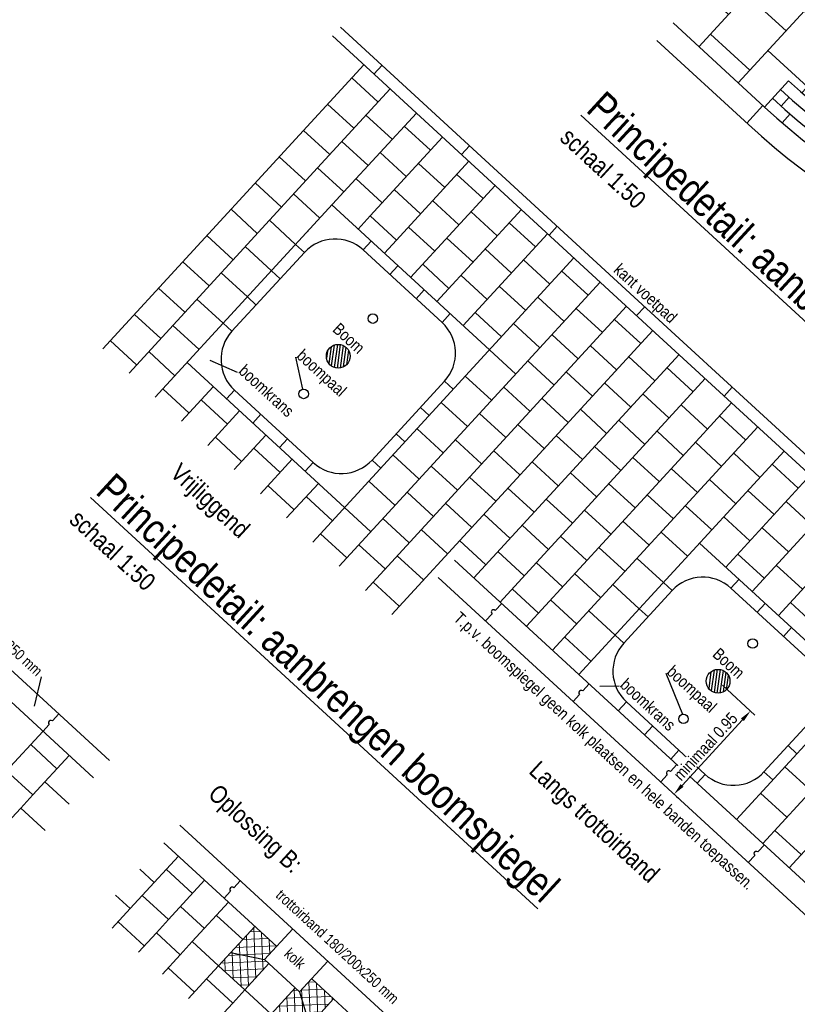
# Model space of a CAD drawing. Header units: metres. Extents: x 111546 to 149831, y 498798 to 507863.
# Tile 127 of 256: x 113056.09 to 113062.63, y 500887.49 to 500895.77. Entities that reach past the tile are written whole.
import ezdxf
from ezdxf.enums import TextEntityAlignment as Align

# ---------------------------------------------------------------- set-up
doc = ezdxf.new("R2010")
doc.units = ezdxf.units.M
for name, color, linetype in [('0-aanduiding', 3, 'Continuous'), ('0-maatvoering', 3, 'Continuous'), ('0-tekst detail', 4, 'Continuous'), ('3-boomkrans', 3, 'Continuous'), ('3-meubilair', 2, 'Continuous'), ('3-opsluiting', 2, 'Continuous'), ('3-tegels', 3, 'Continuous'), ('4-boom', 4, 'Continuous'), ('DREMPEL', 2, 'Continuous')]:
    doc.layers.add(name, color=color, linetype=linetype)
doc.layers.add('0-hulplijn', color=6, linetype='Continuous', plot=False)
doc.layers.add('3-nw-dwp-trottoirband', color=2, linetype='Continuous', lineweight=13)
doc.layers.add('3-nw-mat-tegel grijs 30x30x6', color=13, linetype='Continuous', lineweight=13)
doc.styles.add('Stempel', font='arial.ttf')
doc.styles.add('Zaanstad', font='ARIALN.TTF')
doc.dimstyles.new('1-50', dxfattribs={"dimtxt": 0.1, "dimasz": 0.1, "dimexe": 0.05, "dimexo": 0.05, "dimgap": 0.025, "dimtad": 1, "dimzin": 0, "dimdsep": 46, "dimtxsty": 'Zaanstad', "dimcen": 0, "dimclrd": 256, "dimclre": 256, "dimclrt": 256, "dimadec": 0, "dimazin": 0, "dimtfac": 1, "dimtofl": 0, "dimtmove": 0, "dimatfit": 3, "dimfxl": 1, "dimtfill": 1, "dimtolj": 1, "dimtzin": 0, "dimlwd": -1, "dimlwe": -1, "dimarcsym": 0})
pattern_1 = [(2.41437, (113040.331703, 500933.30557), (-0.00267502, 0.06344363), []), (92.41437, (113040.331703, 500933.30557), (-0.06344363, -0.00267502), [])]

# ---------------------------------------------------------------- blocks, each defined once
blk = doc.blocks.new('*D1325')
at = {"layer": '0-maatvoering', "transparency": 16777216}
for p, q in [((113062.0035, 500890.1729), (113062.2759, 500889.9225)), ((113061.6639, 500889.3305), (113062.1714, 500889.8827)), ((113061.6183, 500889.2366), (113061.633, 500889.2231))]:
    blk.add_line(p, q, dxfattribs=at)
for points in [[(113062.1591, 500889.894), (113062.1837, 500889.8715), (113062.2391, 500889.9564)], [(113061.6516, 500889.3418), (113061.6761, 500889.3193), (113061.5962, 500889.2569)]]:
    blk.add_solid(points, dxfattribs=at)
at = {"layer": 'Defpoints', "color": 0, "transparency": 16777216}
blk.add_point((113061.9666, 500890.2067), dxfattribs=at)
at = {"layer": '0-maatvoering', "transparency": 16777216, "insert": (113061.8616, 500889.6581), "char_height": 0.1, "attachment_point": 5, "rotation": 47.41437, "style": 'Zaanstad', "bg_fill": 3, "box_fill_scale": 1.1, "bg_fill_color": 256, "bg_fill_true_color": 13158600, "bg_fill_transparency": 0}
blk.add_mtext('\\A1;minimaal 0.95', dxfattribs=at)
at = {"layer": 'Defpoints', "color": 0, "transparency": 16777216}
for p in [(113062.2391, 500889.9564), (113061.5815, 500889.2705)]:
    blk.add_point(p, dxfattribs=at)

msp = doc.modelspace()

# ---------------------------------------------------------------- hatches: boundary and pattern name
at = {"layer": '3-nw-dwp-trottoirband'}
h = msp.add_hatch(dxfattribs=at)
h.set_pattern_fill('ANSI37', color=253, scale=0.02, angle=-42.58563)
h.set_pattern_definition(pattern_1)
h.paths.add_polyline_path([(113058.2553, 500887.9769), (113058.0712, 500888.1461), (113057.8682, 500887.9252), (113058.1538, 500887.8665)])
h = msp.add_hatch(dxfattribs=at)
h.set_pattern_fill('ANSI37', color=253, scale=0.02, angle=-42.58563)
h.set_pattern_definition(pattern_1)
h.paths.add_polyline_path([(113058.1906, 500887.8326), (113058.1538, 500887.8665), (113057.8682, 500887.9252), (113057.7667, 500887.8148), (113057.9876, 500887.6118)])
h = msp.add_hatch(dxfattribs=at)
h.set_pattern_fill('ANSI37', color=253, scale=0.02, angle=-42.58563)
h.set_pattern_definition(pattern_1)
h.paths.add_polyline_path([(113058.7339, 500887.5371), (113058.5498, 500887.7062), (113058.4483, 500887.5958), (113058.5309, 500887.3162)])
h = msp.add_hatch(dxfattribs=at)
h.set_pattern_fill('ANSI37', color=253, scale=0.02, angle=-42.58563)
h.set_pattern_definition(pattern_1)
h.paths.add_polyline_path([(113058.5309, 500887.3162), (113058.4483, 500887.5958), (113058.4115, 500887.6296), (113058.2085, 500887.4088), (113058.4294, 500887.2058)])
at = {"layer": '3-nw-mat-tegel grijs 30x30x6'}
h = msp.add_hatch(dxfattribs=at)
h.set_pattern_fill('AVH-T30X30_HALFSTEENS', color=3, scale=1.5, angle=203.92737)
h.set_pattern_definition([(137.4144, (113067.06937, 500893.9536), (-0.483576, 0.138851), [0.45, -0.45]), (227.414, (113067.06937, 500893.9536), (0.33132, -0.30451), [])])
edge = h.paths.add_edge_path()
edge.add_line((113062.8059, 500897.0653), (113061.5879, 500895.7401))
edge.add_line((113061.5879, 500895.7401), (113062.3571, 500895.0331))
edge.add_line((113062.3571, 500895.0331), (113062.5601, 500895.254))
edge.add_arc((113066.4172, 500899.4507), 5.7, 227.41437, 274.87747)
edge.add_line((113066.9019, 500893.7713), (113068.998, 500896.0521))
edge.add_line((113068.998, 500896.0521), (113068.9475, 500896.0985))
edge.add_arc((113066.4172, 500899.4507), 4.2, 227.41437, 307.04595, ccw=False)
edge.add_line((113063.5751, 500896.3584), (113062.8059, 500897.0653))

# ---------------------------------------------------------------- linework, layer by layer
at = {"color": 2, "linetype": 'Continuous'}
for p, q in [((113054.4438, 500891.7516), (113056.849, 500889.5411)), ((113055.552, 500890.4614), (113056.7137, 500889.3938)), ((113057.4416, 500888.9964), (113059.8468, 500886.7858)), ((113057.3062, 500888.8492), (113058.2553, 500887.9769)), ((113058.5498, 500887.7062), (113059.7114, 500886.6386))]:
    msp.add_line(p, q, dxfattribs=at)
at = {"color": 3, "linetype": 'Continuous'}
for p, q in [((113056.2738, 500890.2434), (113056.217, 500889.9963)), ((113058.1538, 500887.8665), (113058.4483, 500887.5958))]:
    msp.add_line(p, q, dxfattribs=at)
at = {"color": 252}
for points in [[(113062.3571, 500895.0331), (113062.5601, 500895.254)], [(113062.4976, 500895.0409), (113062.564, 500895.1156)], [(113062.5066, 500894.9002), (113062.5717, 500894.9761)]]:
    msp.add_lwpolyline(points, dxfattribs=at)
for points in [[(113062.5601, 500895.254, 0.375772), (113070.0654, 500895.0711, 0.375772)], [(113062.4924, 500895.1804, 0.37643), (113070.1396, 500895.0028, 0.37643)], [(113062.4247, 500895.1067, 0.377066), (113070.2139, 500894.9346, 0.377066)]]:
    msp.add_lwpolyline(points, format="xyb", dxfattribs=at)
at = {"layer": '0-aanduiding'}
for p, q in [((113057.9269, 500892.8032), (113057.6947, 500892.9023)), ((113058.4145, 500892.9319), (113058.4734, 500892.6609)), ((113061.5272, 500890.2748), (113061.6672, 500889.9292)), ((113061.1347, 500890.165), (113060.9735, 500890.1624))]:
    msp.add_line(p, q, dxfattribs=at)
at = {"layer": '3-boomkrans'}
for p, q in [((113058.9829, 500893.8319), (113059.0505, 500893.9056)), ((113057.8793, 500893.1484), (113058.4883, 500893.8111)), ((113058.4883, 500893.8111), (113058.4147, 500893.8788)), ((113058.9829, 500893.8319), (113059.6455, 500893.2229)), ((113058.2853, 500893.5902), (113058.2117, 500893.6579)), ((113059.2076, 500893.6253), (113059.2753, 500893.699)), ((113059.4285, 500893.4223), (113059.4962, 500893.496)), ((113058.0823, 500893.3693), (113058.0087, 500893.437)), ((113059.6455, 500893.2229), (113059.7132, 500893.2965)), ((113057.8793, 500893.1484), (113057.8057, 500893.2161)), ((113059.0573, 500892.0657), (113059.6663, 500892.7284)), ((113059.6663, 500892.7284), (113059.74, 500892.6607)), ((113057.9001, 500892.6539), (113057.8325, 500892.5803)), ((113057.9001, 500892.6539), (113058.5628, 500892.0449)), ((113059.4633, 500892.5075), (113059.537, 500892.4398)), ((113058.121, 500892.4509), (113058.0534, 500892.3773)), ((113058.3458, 500892.2443), (113058.2781, 500892.1707)), ((113059.2603, 500892.2866), (113059.334, 500892.2189)), ((113059.0573, 500892.0657), (113059.131, 500891.9981)), ((113058.5628, 500892.0449), (113058.4951, 500891.9713)), ((113061.5806, 500890.969), (113061.507, 500891.0367)), ((113062.0752, 500890.9898), (113062.1428, 500891.0635)), ((113062.0752, 500890.9898), (113062.7378, 500890.3808)), ((113061.1746, 500890.5272), (113061.5806, 500890.969)), ((113062.2961, 500890.7868), (113062.3637, 500890.8605)), ((113061.3776, 500890.7481), (113061.304, 500890.8158)), ((113061.1746, 500890.5272), (113061.101, 500890.5949)), ((113062.5169, 500890.5838), (113062.5846, 500890.6574)), ((113061.1955, 500890.0327), (113061.1278, 500889.9591)), ((113061.1955, 500890.0327), (113061.8581, 500889.4237)), ((113062.3527, 500889.4445), (113062.7587, 500889.8863)), ((113061.4164, 500889.8297), (113061.3487, 500889.7561)), ((113062.5557, 500889.6654), (113062.6293, 500889.5977)), ((113061.6372, 500889.6267), (113061.5696, 500889.553)), ((113061.8581, 500889.4237), (113061.7904, 500889.35)), ((113062.3527, 500889.4445), (113062.4263, 500889.3768))]:
    msp.add_line(p, q, dxfattribs=at)
for centre, start, end in [((113058.746, 500893.5742), 47.41437, 137.41437), ((113058.137, 500892.9116), 137.41437, 227.41437), ((113059.4087, 500892.9652), 317.41437, 47.41437), ((113058.7996, 500892.3026), 227.41437, 317.41437), ((113061.8383, 500890.7321), 47.41437, 137.41437), ((113061.4323, 500890.2904), 137.41437, 227.41437), ((113062.095, 500889.6814), 227.41437, 317.41437)]:
    msp.add_arc(centre, 0.35, start, end, dxfattribs=at)
at = {"layer": '3-meubilair'}
for centre in [(113059.0638, 500893.255), (113058.4819, 500892.6218), (113062.2576, 500890.5233), (113061.6757, 500889.8901)]:
    msp.add_circle(centre, 0.04, dxfattribs=at)
at = {"layer": '3-opsluiting'}
for p, q in [((113061.4723, 500893.1059), (113058.7244, 500895.6314)), ((113061.54, 500893.1795), (113058.7921, 500895.7051)), ((113059.0734, 500895.3107), (113059.141, 500895.3843)), ((113059.8096, 500894.634), (113059.8773, 500894.7076)), ((113060.5459, 500893.9573), (113060.6136, 500894.0309)), ((113061.2822, 500893.2806), (113061.3498, 500893.3542)), ((113061.54, 500893.1795), (113064.8549, 500890.1328)), ((113064.7872, 500890.0591), (113061.4723, 500893.1059)), ((113062.0184, 500892.6039), (113062.0861, 500892.6775)), ((113061.6324, 500889.4953), (113059.7495, 500891.2258)), ((113062.9127, 500888.047), (113059.6142, 500891.0786)), ((113060.1471, 500890.8604), (113060.093, 500890.8015)), ((113060.0659, 500890.7721), (113060.0118, 500890.7132)), ((113060.8834, 500890.1837), (113060.8292, 500890.1248)), ((113060.8022, 500890.0954), (113060.748, 500890.0365)), ((113061.6196, 500889.507), (113061.5655, 500889.4481)), ((113061.5384, 500889.4187), (113061.4843, 500889.3598)), ((113063.048, 500888.1942), (113061.7258, 500889.4095)), ((113062.3559, 500888.8303), (113062.3018, 500888.7714)), ((113062.2747, 500888.742), (113062.2206, 500888.6831))]:
    msp.add_line(p, q, dxfattribs=at)
for points in [[(113061.5879, 500895.7401), (113062.3571, 500895.0331)], [(113062.2079, 500894.8986), (113062.3432, 500895.0459)]]:
    msp.add_lwpolyline(points, dxfattribs=at)
for points in [[(113061.4525, 500895.5928), (113062.2217, 500894.8859, 0.378852), (113070.4365, 500894.73)], [(113062.3571, 500895.0331, 0.377681), (113070.2881, 500894.8664)]]:
    msp.add_lwpolyline(points, format="xyb", dxfattribs=at)
for centre in [(113060.0794, 500890.7869), (113060.8156, 500890.1102), (113061.5519, 500889.4335), (113062.2882, 500888.7568)]:
    msp.add_arc(centre, 0.02, 47.1285, 227.70025, dxfattribs=at)
at = {"layer": '3-tegels'}
for p, q in [((113058.988, 500895.3892), (113056.7928, 500893.0007)), ((113059.1073, 500895.0757), (113058.8865, 500895.2787)), ((113059.2088, 500895.1862), (113058.5998, 500894.5235)), ((113058.9043, 500894.8548), (113058.6835, 500895.0578)), ((113059.4297, 500894.9832), (113058.8207, 500894.3205)), ((113059.2267, 500894.7623), (113059.0058, 500894.9653)), ((113058.7013, 500894.634), (113058.4805, 500894.837)), ((113059.5484, 500894.6704), (113059.3282, 500894.8727)), ((113059.0237, 500894.5414), (113058.8028, 500894.7444)), ((113059.0409, 500894.1182), (113059.6499, 500894.7808)), ((113059.3454, 500894.4495), (113059.1252, 500894.6518)), ((113058.4983, 500894.4131), (113058.2774, 500894.6161)), ((113059.2625, 500893.9145), (113059.8715, 500894.5771)), ((113059.6685, 500894.3563), (113059.4469, 500894.5599)), ((113058.5998, 500894.5235), (113057.0137, 500892.7977)), ((113058.8207, 500894.3205), (113058.5998, 500894.5235)), ((113059.9909, 500894.2637), (113059.77, 500894.4667)), ((113058.2953, 500894.1922), (113058.0744, 500894.3952)), ((113059.1424, 500894.2286), (113058.9215, 500894.4316)), ((113058.8207, 500894.3205), (113057.2345, 500892.5947)), ((113058.6177, 500894.0996), (113058.3968, 500894.3026)), ((113059.4655, 500894.1354), (113059.2439, 500894.3391)), ((113059.3818, 500893.6011), (113060.0924, 500894.3741)), ((113059.7879, 500894.0428), (113059.567, 500894.2458)), ((113058.0923, 500893.9713), (113057.8714, 500894.1743)), ((113060.0445, 500892.992), (113058.7192, 500894.2101)), ((113059.602, 500893.3987), (113060.3125, 500894.1718)), ((113060.1095, 500893.9509), (113059.8894, 500894.1533)), ((113058.4147, 500893.8788), (113058.1938, 500894.0818)), ((113058.9393, 500894.0077), (113059.0409, 500894.1182)), ((113059.2625, 500893.9145), (113059.0409, 500894.1182)), ((113060.4319, 500893.8584), (113060.211, 500894.0614)), ((113058.5162, 500893.9892), (113058.5169, 500893.9885)), ((113059.5849, 500893.8219), (113059.364, 500894.0249)), ((113059.8229, 500893.1957), (113060.5334, 500893.9688)), ((113057.8893, 500893.7504), (113057.6684, 500893.9534)), ((113059.161, 500893.8041), (113059.2625, 500893.9145)), ((113059.9065, 500893.73), (113059.6864, 500893.9324)), ((113058.2117, 500893.6579), (113057.9908, 500893.8609)), ((113060.2289, 500893.6375), (113060.008, 500893.8405)), ((113057.6863, 500893.5296), (113057.4654, 500893.7326)), ((113058.3132, 500893.7683), (113058.3139, 500893.7676)), ((113060.755, 500893.7651), (113058.5598, 500891.3767)), ((113060.552, 500893.5442), (113060.3304, 500893.7479)), ((113058.0087, 500893.437), (113057.7878, 500893.64)), ((113059.7035, 500893.5092), (113059.4833, 500893.7115)), ((113060.6535, 500893.6547), (113060.8744, 500893.4517)), ((113060.9759, 500893.5621), (113058.7807, 500891.1737)), ((113060.0259, 500893.4166), (113059.805, 500893.6196)), ((113057.4833, 500893.3087), (113057.2624, 500893.5117)), ((113058.1102, 500893.5474), (113058.1109, 500893.5468)), ((113060.349, 500893.3233), (113060.1274, 500893.527)), ((113057.8057, 500893.2161), (113057.5848, 500893.4191)), ((113060.4505, 500893.4338), (113060.6714, 500893.2308)), ((113057.9072, 500893.3266), (113057.9079, 500893.3259)), ((113061.1968, 500893.3591), (113059.0016, 500890.9706)), ((113060.9938, 500893.1382), (113060.7729, 500893.3412)), ((113057.2803, 500893.0878), (113057.0594, 500893.2908)), ((113060.146, 500893.1025), (113059.9244, 500893.3062)), ((113060.146, 500893.1025), (113059.9244, 500893.3062)), ((113061.0953, 500893.2487), (113061.3161, 500893.0456)), ((113057.6027, 500892.9952), (113057.3818, 500893.1982)), ((113061.4177, 500893.1561), (113059.2225, 500890.7676)), ((113060.2475, 500893.2129), (113060.4684, 500893.0099)), ((113057.0773, 500892.8669), (113056.8564, 500893.0699)), ((113060.7908, 500892.9173), (113060.5699, 500893.1203)), ((113057.3997, 500892.7744), (113057.1788, 500892.9774)), ((113060.0445, 500892.992), (113060.2654, 500892.789)), ((113060.8923, 500893.0278), (113061.1131, 500892.8248)), ((113061.6385, 500892.9531), (113059.913, 500891.0756)), ((113060.5877, 500892.6965), (113060.3669, 500892.8995)), ((113061.4355, 500892.7322), (113061.2146, 500892.9352)), ((113058.8264, 500891.6667), (113057.5012, 500892.8848)), ((113061.537, 500892.8426), (113061.7579, 500892.6396)), ((113059.8415, 500892.7711), (113060.0624, 500892.5681)), ((113061.8594, 500892.7501), (113060.1338, 500890.8726)), ((113060.6893, 500892.8069), (113060.9101, 500892.6039)), ((113057.519, 500892.4609), (113057.2982, 500892.6639)), ((113057.722, 500892.6818), (113057.4554, 500892.3917)), ((113060.3847, 500892.4756), (113060.1639, 500892.6786)), ((113061.2325, 500892.5113), (113061.0116, 500892.7143)), ((113057.8414, 500892.3683), (113057.6205, 500892.5713)), ((113060.4862, 500892.586), (113060.7071, 500892.383)), ((113061.334, 500892.6218), (113061.5549, 500892.4188)), ((113059.6385, 500892.5503), (113059.8593, 500892.3473)), ((113061.0295, 500892.2904), (113060.8086, 500892.4934)), ((113062.0803, 500892.5471), (113061.6327, 500892.06)), ((113061.8773, 500892.3262), (113061.6564, 500892.5292)), ((113057.9429, 500892.4788), (113057.6763, 500892.1887)), ((113060.1817, 500892.2547), (113059.9609, 500892.4577)), ((113061.131, 500892.4009), (113061.3519, 500892.1979)), ((113062.1997, 500892.2336), (113061.9788, 500892.4366)), ((113059.4355, 500892.3294), (113059.6563, 500892.1264)), ((113060.2832, 500892.3651), (113060.5041, 500892.1621)), ((113062.3012, 500892.3441), (113061.8535, 500891.857)), ((113057.9608, 500892.0549), (113057.7399, 500892.2579)), ((113058.1638, 500892.2758), (113057.8972, 500891.9857)), ((113059.9787, 500892.0338), (113059.7578, 500892.2368)), ((113060.8265, 500892.0696), (113060.6056, 500892.2726)), ((113061.6743, 500892.1053), (113061.4534, 500892.3083)), ((113058.2832, 500891.9623), (113058.0623, 500892.1653)), ((113060.928, 500892.18), (113061.1489, 500891.977)), ((113061.9967, 500892.0127), (113061.7758, 500892.2157)), ((113058.3847, 500892.0728), (113058.1181, 500891.7827)), ((113058.3854, 500892.0735), (113058.3847, 500892.0728)), ((113059.2325, 500892.1085), (113059.4533, 500891.9055)), ((113060.0802, 500892.1443), (113060.3011, 500891.9412)), ((113061.4713, 500891.8844), (113061.2504, 500892.0874)), ((113062.5221, 500892.1411), (113062.0744, 500891.654)), ((113062.319, 500891.9202), (113062.0982, 500892.1232)), ((113059.7757, 500891.8129), (113059.5548, 500892.0159)), ((113061.6327, 500892.06), (113060.3547, 500890.6696)), ((113060.6235, 500891.8487), (113060.4026, 500892.0517)), ((113061.7937, 500891.7919), (113061.5728, 500891.9949)), ((113062.6407, 500891.8283), (113062.4205, 500892.0306)), ((113059.8772, 500891.9234), (113060.0981, 500891.7204)), ((113060.725, 500891.9591), (113060.9459, 500891.7561)), ((113062.116, 500891.6993), (113061.8952, 500891.9023)), ((113062.0317, 500891.1656), (113062.7422, 500891.9387)), ((113058.4026, 500891.6489), (113058.1817, 500891.8519)), ((113058.6056, 500891.8698), (113058.3389, 500891.5797)), ((113058.6069, 500891.8712), (113058.6056, 500891.8698)), ((113059.0294, 500891.8876), (113059.2503, 500891.6846)), ((113060.4205, 500891.6278), (113060.1996, 500891.8308)), ((113061.8535, 500891.857), (113060.5756, 500890.4666)), ((113061.2683, 500891.6635), (113061.0474, 500891.8666)), ((113058.7249, 500891.5563), (113058.5041, 500891.7593)), ((113059.5727, 500891.5921), (113059.3518, 500891.7951)), ((113060.522, 500891.7382), (113060.7429, 500891.5352)), ((113061.5906, 500891.571), (113061.3698, 500891.774)), ((113062.4377, 500891.6074), (113062.2175, 500891.8097)), ((113062.2533, 500890.962), (113062.9638, 500891.735)), ((113058.8264, 500891.6667), (113059.0473, 500891.4637)), ((113059.6742, 500891.7025), (113059.8951, 500891.4995)), ((113062.0744, 500891.654), (113060.7965, 500890.2636)), ((113061.913, 500891.4784), (113061.6921, 500891.6814)), ((113062.7608, 500891.5142), (113062.5392, 500891.7178)), ((113059.3697, 500891.3712), (113059.1488, 500891.5742)), ((113060.2175, 500891.4069), (113059.9966, 500891.6099)), ((113061.0653, 500891.4427), (113060.8444, 500891.6457)), ((113062.2347, 500891.3865), (113062.0145, 500891.5889)), ((113060.319, 500891.5174), (113060.5399, 500891.3144)), ((113061.3876, 500891.3501), (113061.1668, 500891.5531)), ((113062.5578, 500891.2933), (113062.3362, 500891.497)), ((113062.4742, 500890.7589), (113063.1847, 500891.532)), ((113058.6234, 500891.4459), (113058.8443, 500891.2429)), ((113059.4712, 500891.4816), (113059.6921, 500891.2786)), ((113060.8622, 500891.2218), (113060.6414, 500891.4248)), ((113061.71, 500891.2575), (113061.4891, 500891.4605)), ((113059.1667, 500891.1503), (113058.9458, 500891.3533)), ((113060.0145, 500891.186), (113059.7936, 500891.389)), ((113061.1846, 500891.1292), (113060.9637, 500891.3322)), ((113063.1368, 500890.1499), (113061.8115, 500891.368)), ((113059.2682, 500891.2607), (113059.4891, 500891.0577)), ((113060.116, 500891.2965), (113060.3369, 500891.0935)), ((113061.507, 500891.0367), (113061.2861, 500891.2397)), ((113062.3548, 500891.0724), (113062.1332, 500891.2761)), ((113060.6592, 500891.0009), (113060.4384, 500891.2039)), ((113062.6772, 500890.9798), (113062.4563, 500891.1828)), ((113060.9816, 500890.9083), (113060.7607, 500891.1113)), ((113061.6085, 500891.1471), (113061.6093, 500891.1464)), ((113059.0652, 500891.0399), (113059.2861, 500890.8368)), ((113061.304, 500890.8158), (113061.0831, 500891.0188)), ((113060.4562, 500890.78), (113060.2354, 500890.983)), ((113061.4055, 500890.9262), (113061.4062, 500890.9255)), ((113063.8473, 500890.923), (113062.1218, 500889.0455)), ((113060.7786, 500890.6875), (113060.5577, 500890.8905)), ((113062.7958, 500890.6671), (113062.5757, 500890.8694)), ((113061.101, 500890.5949), (113060.8801, 500890.7979)), ((113061.2025, 500890.7053), (113061.2032, 500890.7047)), ((113064.0682, 500890.72), (113062.3426, 500888.8425)), ((113060.898, 500890.374), (113060.6771, 500890.577)), ((113064.2891, 500890.517), (113062.5635, 500888.6395)), ((113060.9995, 500890.4845), (113061.0002, 500890.4838)), ((113062.7487, 500889.2843), (113062.5278, 500889.4873)), ((113062.5457, 500889.0634), (113062.3248, 500889.2664)), ((113062.665, 500888.75), (113062.4442, 500888.953))]:
    msp.add_line(p, q, dxfattribs=at)
at = {"layer": '4-boom'}
for p, q in [((113058.6819, 500892.9799), (113058.6744, 500892.9229)), ((113058.7128, 500893.018), (113058.694, 500892.8778)), ((113058.7398, 500893.0326), (113058.7147, 500892.8574)), ((113058.7658, 500893.0386), (113058.7393, 500892.8443)), ((113058.7899, 500893.0368), (113058.7636, 500892.8382)), ((113058.815, 500893.0287), (113058.789, 500892.8393)), ((113058.8375, 500893.0147), (113058.8148, 500892.8482)), ((113058.8591, 500892.9895), (113058.8424, 500892.8663)), ((113061.9067, 500890.2863), (113061.8878, 500890.1461)), ((113061.9337, 500890.3009), (113061.9085, 500890.1257)), ((113061.9596, 500890.3069), (113061.9331, 500890.1126)), ((113061.9837, 500890.3051), (113061.9574, 500890.1066)), ((113062.0088, 500890.297), (113061.9829, 500890.1076)), ((113062.0314, 500890.2831), (113062.0087, 500890.1165)), ((113062.053, 500890.2578), (113062.0362, 500890.1347))]:
    msp.add_line(p, q, dxfattribs=at)
for centre in [(113058.7728, 500892.9384), (113061.9666, 500890.2067)]:
    msp.add_circle(centre, 0.1, dxfattribs=at)
at = {"layer": 'DREMPEL', "color": 2, "linetype": 'Continuous'}
for p, q in [((113056.3695, 500889.8731), (113056.4236, 500889.932)), ((113056.2883, 500889.7848), (113056.3424, 500889.8437)), ((113055.9838, 500889.4534), (113056.2883, 500889.7848)), ((113056.4077, 500889.4713), (113056.1868, 500889.6743)), ((113056.2047, 500889.2504), (113056.5092, 500889.5817)), ((113056.2047, 500889.2504), (113055.9838, 500889.4534)), ((113056.5107, 500889.1729), (113056.3062, 500889.3609)), ((113056.1032, 500889.14), (113056.2047, 500889.2504)), ((113055.9526, 500888.9762), (113056.1032, 500889.14)), ((113056.3077, 500888.952), (113056.1032, 500889.14)), ((113057.124, 500888.4055), (113057.4285, 500888.7368)), ((113057.2255, 500888.516), (113057.1032, 500888.6283)), ((113057.5478, 500888.4234), (113057.327, 500888.6264)), ((113057.3448, 500888.2025), (113057.6493, 500888.5338)), ((113057.8947, 500888.4713), (113057.9489, 500888.5302)), ((113057.8135, 500888.3829), (113057.8677, 500888.4418)), ((113057.0225, 500888.2951), (113056.9002, 500888.4074)), ((113057.0225, 500888.2951), (113057.124, 500888.4055)), ((113057.3448, 500888.2025), (113057.124, 500888.4055)), ((113057.5458, 500888.0178), (113057.8503, 500888.3491)), ((113056.8719, 500888.1313), (113057.0225, 500888.2951)), ((113057.6473, 500888.1282), (113057.4463, 500888.313)), ((113057.1418, 500887.9816), (113056.921, 500888.1846)), ((113057.2433, 500888.0921), (113057.3448, 500888.2025)), ((113057.9697, 500888.0357), (113057.7488, 500888.2387)), ((113057.7667, 500887.8148), (113058.0712, 500888.1461)), ((113057.0928, 500887.9283), (113057.2433, 500888.0921)), ((113057.4443, 500887.9073), (113057.2433, 500888.0921)), ((113057.4443, 500887.9073), (113057.5458, 500888.0178)), ((113057.7667, 500887.8148), (113057.5458, 500888.0178)), ((113057.2938, 500887.7435), (113057.4443, 500887.9073)), ((113057.5637, 500887.5939), (113057.3428, 500887.7969)), ((113057.6652, 500887.7043), (113057.7667, 500887.8148)), ((113057.9876, 500887.6118), (113057.7667, 500887.8148)), ((113057.9876, 500887.6118), (113058.1906, 500887.8326)), ((113058.2274, 500887.7988), (113058.4483, 500887.5958)), ((113057.5147, 500887.5405), (113057.6652, 500887.7043)), ((113057.8861, 500887.5013), (113057.6652, 500887.7043)), ((113057.8861, 500887.5013), (113057.9876, 500887.6118)), ((113058.2085, 500887.4088), (113057.9876, 500887.6118)), ((113058.2085, 500887.4088), (113058.4115, 500887.6296)), ((113058.4294, 500887.2058), (113058.7339, 500887.5371)), ((113057.7355, 500887.3375), (113057.8861, 500887.5013))]:
    msp.add_line(p, q, dxfattribs=at)
at = {"layer": 'DREMPEL', "color": 3, "linetype": 'Continuous'}
for p, q in [((113058.3906, 500888.1242), (113058.1538, 500887.8665)), ((113058.6851, 500887.8535), (113058.4483, 500887.5958))]:
    msp.add_line(p, q, dxfattribs=at)
at = {"layer": 'DREMPEL', "color": 2, "linetype": 'Continuous'}
for points in [[(113057.8682, 500887.9252), (113058.1538, 500887.8665)], [(113058.4483, 500887.5958), (113058.5309, 500887.3162)]]:
    msp.add_lwpolyline(points, dxfattribs=at)
for centre in [(113056.3559, 500889.8585), (113057.8811, 500888.4566)]:
    msp.add_arc(centre, 0.02, 47.12837, 227.70038, dxfattribs=at)

# ---------------------------------------------------------------- texts
at = {"color": 1, "linetype": 'Continuous', "style": 'Zaanstad'}
for s, p in [('%%UPrincipedetail: aanbrengen bss in bochten plateaus', (113060.8468, 500895.0006)), ('%%UPrincipedetail: aanbrengen boomspiegel', (113056.7225, 500891.7891)), ('%%UPrincipedetail: standaard knipoplossingen rondom kolk', (113051.6174, 500888.7141))]:
    msp.add_text(s, height=0.25, rotation=317.41437, dxfattribs=at).set_placement(p)
at = {"color": 2, "linetype": 'Continuous', "style": 'Zaanstad'}
for p in [(113060.6268, 500894.7612), (113056.5025, 500891.5497)]:
    msp.add_text('schaal 1:50', height=0.15, rotation=317.41437, dxfattribs=at).set_placement(p)
at = {"color": 3, "linetype": 'Continuous', "style": 'Zaanstad'}
for p in [(113056.2343, 500890.2418), (113059.2321, 500887.4866)]:
    msp.add_text('trottoirband 180/200x250 mm', height=0.09, rotation=317.41437, dxfattribs=at).set_placement(p, align=Align.RIGHT)
at = {"color": 4, "linetype": 'Continuous', "style": 'Zaanstad'}
msp.add_text('Oplossing B:', height=0.15, rotation=317.41437, dxfattribs=at).set_placement((113057.6687, 500889.2435))
at = {"color": 3, "linetype": 'Continuous', "style": 'Zaanstad'}
msp.add_text('kolk', height=0.09, rotation=317.41437, dxfattribs=at).set_placement((113058.3109, 500887.9041))
at = {"layer": '0-aanduiding', "style": 'Zaanstad'}
for s, p in [('kant voetpad', (113061.0816, 500893.653)), ('Boom', (113058.7184, 500893.1541)), ('boompaal', (113058.4145, 500892.9319)), ('boomkrans', (113057.9269, 500892.8032)), ('T.p.v. boomspiegel geen kolk plaatsen en hele banden toepassen.', (113059.7345, 500890.7252)), ('Boom', (113061.9123, 500890.4224)), ('boompaal', (113061.5272, 500890.2748)), ('boomkrans', (113061.1347, 500890.165))]:
    msp.add_text(s, height=0.1, rotation=317.41437, dxfattribs=at).set_placement(p)
at = {"layer": '0-hulplijn', "ltscale": 0.01, "insert": (113068.4754, 500974.5479, 0), "char_height": 31.10468, "attachment_point": 1, "rotation": 317.58453, "style": 'Stempel'}
msp.add_mtext_dynamic_manual_height_columns('Details', width=145.978115, gutter_width=4860.1057, heights=[0], dxfattribs=at)
at = {"layer": '0-tekst detail', "style": 'Zaanstad'}
for s, p in [('Vrijliggend', (113057.3509, 500891.9411)), ('Langs trottoirband', (113060.3668, 500889.4391))]:
    msp.add_text(s, height=0.15, rotation=317.41437, dxfattribs=at).set_placement(p)

# ---------------------------------------------------------------- next in the draw order: dimensions: what is measured, and where the dimension line sits
at = {"layer": '0-maatvoering', "color": 2}
dim = msp.add_linear_dim(base=(113062.2391, 500889.9564), p1=(113061.5815, 500889.2705), p2=(113061.9666, 500890.2067), angle=47.41437, text='minimaal 0.95', dimstyle='1-50', dxfattribs=at)
dim.commit()
dim.dimension.update_dxf_attribs({"geometry": '*D1325', "text_midpoint": (113061.8616, 500889.6581)})

doc.saveas('drawing.dxf')
